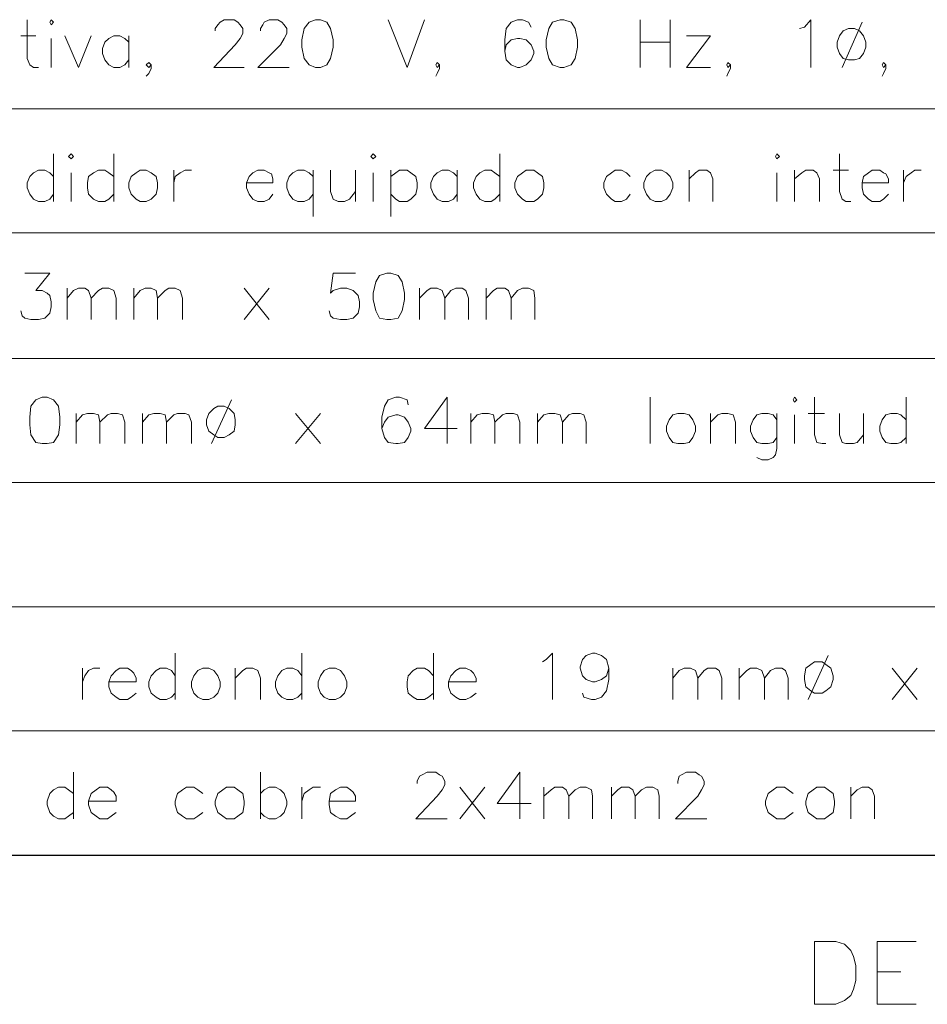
# Paper-space layout 'DGE_BT_007' of a CAD drawing. Header units: millimetres. Extents: x 8 to 202, y 3 to 294.
# Tile 5 of 14: x 78 to 108, y 37 to 70. Entities that reach past the tile are written whole.
import ezdxf

# ---------------------------------------------------------------- set-up
doc = ezdxf.new("R2010")
doc.units = ezdxf.units.MM
doc.layers.add('DGE_CONTORNOS', color=7, linetype='Continuous', lineweight=0)
doc.layers.add('DGE_DATOS', color=7, linetype='Continuous', lineweight=0)

# ---------------------------------------------------------------- blocks, each defined once
blk = doc.blocks.new('DGE_BT_007')
at = {"layer": 'DGE_CONTORNOS', "lineweight": 13}
for points in [[(77.9357, 70.2594), (77.9357, 68.947), (78.0203, 68.7354), (78.1473, 68.6507), (78.3167, 68.6507)], [(78.6977, 70.1747), (78.74, 70.2594), (78.8247, 70.1747), (78.74, 70.09), (78.6977, 70.1747)], [(84.2857, 69.8784), (84.2857, 69.963), (84.3703, 70.09), (84.455, 70.1747), (84.582, 70.2594), (84.9207, 70.2594), (85.0477, 70.1747), (85.1323, 70.09), (85.217, 69.963), (85.217, 69.7937), (85.1323, 69.6244), (84.963, 69.4127), (84.2433, 68.6507), (85.2593, 68.6507)], [(85.8097, 69.8784), (85.8097, 69.963), (85.8943, 70.09), (85.9367, 70.1747), (86.106, 70.2594), (86.4023, 70.2594), (86.5293, 70.1747), (86.614, 70.09), (86.6987, 69.963), (86.6987, 69.7937), (86.614, 69.6244), (86.487, 69.4127), (85.725, 68.6507), (86.7833, 68.6507)], [(87.6723, 70.2594), (87.4607, 70.1747), (87.2913, 69.963), (87.2067, 69.582), (87.2067, 69.328), (87.2913, 68.947), (87.4607, 68.7354), (87.6723, 68.6507), (87.8417, 68.6507), (88.0533, 68.7354), (88.1803, 68.947), (88.265, 69.328), (88.265, 69.582), (88.1803, 69.963), (88.0533, 70.1747), (87.8417, 70.2594), (87.6723, 70.2594)], [(90.1277, 70.2594), (90.7627, 68.6507), (91.3553, 70.2594)], [(94.9537, 70.0054), (94.869, 70.1747), (94.6573, 70.2594), (94.488, 70.2594), (94.2763, 70.1747), (94.107, 69.963), (94.0647, 69.582), (94.0647, 69.201), (94.107, 68.9047), (94.2763, 68.7354), (94.488, 68.6507), (94.5727, 68.6507), (94.7843, 68.7354), (94.9537, 68.9047), (95.0383, 69.1164), (95.0383, 69.201), (94.9537, 69.4127), (94.7843, 69.582), (94.5727, 69.6244), (94.488, 69.6244), (94.2763, 69.582), (94.107, 69.4127), (94.0647, 69.201)], [(95.9273, 70.2594), (95.6733, 70.1747), (95.5463, 69.963), (95.4617, 69.582), (95.4617, 69.328), (95.5463, 68.947), (95.6733, 68.7354), (95.9273, 68.6507), (96.0543, 68.6507), (96.3083, 68.7354), (96.4353, 68.947), (96.52, 69.328), (96.52, 69.582), (96.4353, 69.963), (96.3083, 70.1747), (96.0543, 70.2594), (95.9273, 70.2594)], [(98.6367, 70.2594), (98.6367, 68.6507)], [(99.6527, 70.2594), (99.6527, 68.6507)], [(104.013, 69.963), (104.1823, 70.0054), (104.394, 70.2594), (104.394, 68.6507)], [(106.1297, 70.1747), (105.4523, 68.6507)], [(105.664, 69.963), (105.4947, 69.8784), (105.3677, 69.709), (105.283, 69.4974), (105.283, 69.328), (105.3677, 69.1164), (105.4947, 68.947), (105.664, 68.9047), (105.8757, 68.9047), (106.045, 68.947), (106.172, 69.1164), (106.2567, 69.328), (106.2567, 69.4974), (106.172, 69.709), (106.045, 69.8784), (105.8757, 69.963), (105.664, 69.963)], [(77.724, 69.709), (78.232, 69.709)], [(78.74, 69.6244), (78.74, 68.6507)], [(79.2057, 69.709), (79.6713, 68.6507), (80.0947, 69.709)], [(81.3647, 69.4974), (81.2377, 69.6244), (81.0683, 69.709), (80.8567, 69.709), (80.6873, 69.6244), (80.5603, 69.4974), (80.4757, 69.2857), (80.4757, 69.1164), (80.5603, 68.9047), (80.6873, 68.7354), (80.8567, 68.6507), (81.0683, 68.6507), (81.2377, 68.7354), (81.3647, 68.9047)], [(81.3647, 69.709), (81.3647, 68.6507)], [(98.6367, 69.4974), (99.6527, 69.4974)], [(100.203, 68.6507), (101.0073, 69.709), (100.203, 69.709)], [(82.1267, 68.7354), (82.042, 68.82), (81.9573, 68.7354), (82.042, 68.6507), (82.1267, 68.7354), (82.1267, 68.6084), (82.042, 68.439), (81.9573, 68.3544)], [(91.8633, 68.7354), (91.7787, 68.82), (91.7363, 68.7354), (91.7787, 68.6507), (91.8633, 68.7354), (91.8633, 68.6084), (91.7787, 68.439), (91.7363, 68.3544)], [(101.6847, 68.7354), (101.6, 68.82), (101.5577, 68.7354), (101.6, 68.6507), (101.6847, 68.7354), (101.6847, 68.6084), (101.6, 68.439), (101.5577, 68.3544)], [(106.934, 68.7354), (106.8493, 68.82), (106.807, 68.7354), (106.8493, 68.6507), (106.934, 68.7354), (106.934, 68.6084), (106.8493, 68.439), (106.807, 68.3544)], [(100.203, 68.6507), (101.0073, 68.6507)], [(78.8247, 65.7297), (78.8247, 64.121)], [(79.3327, 65.645), (79.4173, 65.7297), (79.502, 65.645), (79.4173, 65.5604), (79.3327, 65.645)], [(80.8567, 65.7297), (80.8567, 64.121)], [(89.535, 65.645), (89.6197, 65.7297), (89.7043, 65.645), (89.6197, 65.5604), (89.535, 65.645)], [(93.8953, 65.7297), (93.8953, 64.121)], [(103.2087, 65.645), (103.251, 65.7297), (103.3357, 65.645), (103.251, 65.5604), (103.2087, 65.645)], [(105.3677, 65.7297), (105.3677, 64.4597), (105.4523, 64.2057), (105.5793, 64.121), (105.7487, 64.121)], [(78.8247, 64.9677), (78.6977, 65.0947), (78.5283, 65.1794), (78.3167, 65.1794), (78.1473, 65.0947), (78.0203, 64.9677), (77.9357, 64.756), (77.9357, 64.5867), (78.0203, 64.375), (78.1473, 64.2057), (78.3167, 64.121), (78.5283, 64.121), (78.6977, 64.2057), (78.8247, 64.375)], [(80.8567, 64.9677), (80.6873, 65.0947), (80.5603, 65.1794), (80.3487, 65.1794), (80.1793, 65.0947), (80.01, 64.9677), (79.9677, 64.756), (79.9677, 64.5867), (80.01, 64.375), (80.1793, 64.2057), (80.3487, 64.121), (80.5603, 64.121), (80.6873, 64.2057), (80.8567, 64.375)], [(81.7457, 65.1794), (81.6187, 65.0947), (81.4493, 64.9677), (81.3647, 64.756), (81.3647, 64.5867), (81.4493, 64.375), (81.6187, 64.2057), (81.7457, 64.121), (81.9573, 64.121), (82.1267, 64.2057), (82.296, 64.375), (82.3383, 64.5867), (82.3383, 64.756), (82.296, 64.9677), (82.1267, 65.0947), (81.9573, 65.1794), (81.7457, 65.1794)], [(82.8887, 65.1794), (82.8887, 64.121)], [(82.8887, 64.756), (82.931, 64.9677), (83.1003, 65.0947), (83.2697, 65.1794), (83.4813, 65.1794)], [(85.344, 64.756), (86.233, 64.756), (86.233, 64.883), (86.1907, 65.0524), (86.106, 65.0947), (85.9367, 65.1794), (85.725, 65.1794), (85.5557, 65.0947), (85.4287, 64.9677), (85.344, 64.756), (85.344, 64.5867), (85.4287, 64.375), (85.5557, 64.2057), (85.725, 64.121), (85.9367, 64.121), (86.106, 64.2057), (86.233, 64.375)], [(87.5877, 64.9677), (87.4607, 65.0947), (87.2913, 65.1794), (87.0797, 65.1794), (86.9103, 65.0947), (86.7833, 64.9677), (86.6987, 64.756), (86.6987, 64.5867), (86.7833, 64.375), (86.9103, 64.2057), (87.0797, 64.121), (87.2913, 64.121), (87.4607, 64.2057), (87.5877, 64.375)], [(87.5877, 65.1794), (87.5877, 63.613)], [(88.1803, 65.1794), (88.1803, 64.4597), (88.265, 64.2057), (88.4343, 64.121), (88.646, 64.121), (88.8153, 64.2057), (89.027, 64.4597)], [(89.027, 65.1794), (89.027, 64.121)], [(90.2123, 65.1794), (90.2123, 63.613)], [(90.2123, 64.9677), (90.3817, 65.0947), (90.5087, 65.1794), (90.7627, 65.1794), (90.8897, 65.0947), (91.059, 64.9677), (91.1013, 64.756), (91.1013, 64.5867), (91.059, 64.375), (90.8897, 64.2057), (90.7627, 64.121), (90.5087, 64.121), (90.3817, 64.2057), (90.2123, 64.375)], [(92.456, 64.9677), (92.329, 65.0947), (92.1597, 65.1794), (91.948, 65.1794), (91.7787, 65.0947), (91.6517, 64.9677), (91.567, 64.756), (91.567, 64.5867), (91.6517, 64.375), (91.7787, 64.2057), (91.948, 64.121), (92.1597, 64.121), (92.329, 64.2057), (92.456, 64.375)], [(92.456, 65.1794), (92.456, 64.121)], [(93.8953, 64.9677), (93.726, 65.0947), (93.599, 65.1794), (93.3873, 65.1794), (93.218, 65.0947), (93.091, 64.9677), (93.0063, 64.756), (93.0063, 64.5867), (93.091, 64.375), (93.218, 64.2057), (93.3873, 64.121), (93.599, 64.121), (93.726, 64.2057), (93.8953, 64.375)], [(94.7843, 65.1794), (94.6573, 65.0947), (94.488, 64.9677), (94.4033, 64.756), (94.4033, 64.5867), (94.488, 64.375), (94.6573, 64.2057), (94.7843, 64.121), (95.0383, 64.121), (95.1653, 64.2057), (95.3347, 64.375), (95.377, 64.5867), (95.377, 64.756), (95.3347, 64.9677), (95.1653, 65.0947), (95.0383, 65.1794), (94.7843, 65.1794)], [(98.298, 64.9677), (98.171, 65.0947), (98.0017, 65.1794), (97.79, 65.1794), (97.663, 65.0947), (97.4937, 64.9677), (97.409, 64.756), (97.409, 64.5867), (97.4937, 64.375), (97.663, 64.2057), (97.79, 64.121), (98.0017, 64.121), (98.171, 64.2057), (98.298, 64.375)], [(99.1447, 65.1794), (98.9753, 65.0947), (98.8483, 64.9677), (98.7637, 64.756), (98.7637, 64.5867), (98.8483, 64.375), (98.9753, 64.2057), (99.1447, 64.121), (99.3563, 64.121), (99.5257, 64.2057), (99.6527, 64.375), (99.7373, 64.5867), (99.7373, 64.756), (99.6527, 64.9677), (99.5257, 65.0947), (99.3563, 65.1794), (99.1447, 65.1794)], [(100.2877, 65.1794), (100.2877, 64.121)], [(100.2877, 64.883), (100.4993, 65.0947), (100.6263, 65.1794), (100.8803, 65.1794), (101.0073, 65.0947), (101.092, 64.883), (101.092, 64.121)], [(103.8437, 65.1794), (103.8437, 64.121)], [(103.8437, 64.883), (104.0977, 65.0947), (104.2247, 65.1794), (104.4787, 65.1794), (104.6057, 65.0947), (104.6903, 64.883), (104.6903, 64.121)], [(105.156, 65.1794), (105.664, 65.1794)], [(106.1297, 64.756), (107.0187, 64.756), (107.0187, 64.883), (106.934, 65.0524), (106.8493, 65.0947), (106.7223, 65.1794), (106.4683, 65.1794), (106.3413, 65.0947), (106.172, 64.9677), (106.1297, 64.756), (106.1297, 64.5867), (106.172, 64.375), (106.3413, 64.2057), (106.4683, 64.121), (106.7223, 64.121), (106.8493, 64.2057), (107.0187, 64.375)], [(107.5267, 65.1794), (107.5267, 64.121)], [(107.5267, 64.756), (107.6113, 64.9677), (107.7807, 65.0947), (107.9077, 65.1794), (108.1193, 65.1794)], [(79.4173, 65.0947), (79.4173, 64.121)], [(89.6197, 65.0947), (89.6197, 64.121)], [(103.251, 65.0947), (103.251, 64.121)], [(77.851, 61.708), (78.6977, 61.708), (78.232, 61.1154), (78.4437, 61.1154), (78.613, 61.0307), (78.6977, 60.946), (78.74, 60.7344), (78.74, 60.565), (78.6977, 60.3534), (78.5283, 60.184), (78.3167, 60.1417), (78.0627, 60.1417), (77.851, 60.184), (77.7663, 60.2687), (77.724, 60.438)], [(89.027, 61.708), (88.265, 61.708), (88.1803, 61.0307), (88.265, 61.1154), (88.519, 61.2), (88.7307, 61.2), (88.9423, 61.1154), (89.1117, 60.946), (89.154, 60.7344), (89.154, 60.565), (89.1117, 60.3534), (88.9423, 60.184), (88.7307, 60.1417), (88.519, 60.1417), (88.265, 60.184), (88.1803, 60.2687), (88.138, 60.438)], [(90.0853, 61.708), (89.8313, 61.6234), (89.7043, 61.4117), (89.6197, 61.0307), (89.6197, 60.819), (89.7043, 60.438), (89.8313, 60.184), (90.0853, 60.1417), (90.2123, 60.1417), (90.4663, 60.184), (90.5933, 60.438), (90.678, 60.819), (90.678, 61.0307), (90.5933, 61.4117), (90.4663, 61.6234), (90.2123, 61.708), (90.0853, 61.708)], [(79.2903, 61.2), (79.2903, 60.1417)], [(79.2903, 60.8614), (79.502, 61.1154), (79.6713, 61.2), (79.883, 61.2), (80.01, 61.1154), (80.0947, 60.8614), (80.0947, 60.1417)], [(80.0947, 60.8614), (80.3487, 61.1154), (80.4757, 61.2), (80.6873, 61.2), (80.8567, 61.1154), (80.9413, 60.8614), (80.9413, 60.1417)], [(81.534, 61.2), (81.534, 60.1417)], [(81.534, 60.8614), (81.7457, 61.1154), (81.915, 61.2), (82.1267, 61.2), (82.296, 61.1154), (82.3383, 60.8614), (82.3383, 60.1417)], [(82.3383, 60.8614), (82.5923, 61.1154), (82.7193, 61.2), (82.931, 61.2), (83.1003, 61.1154), (83.185, 60.8614), (83.185, 60.1417)], [(85.2593, 61.2), (86.106, 60.1417)], [(86.106, 61.2), (85.2593, 60.1417)], [(91.186, 61.2), (91.186, 60.1417)], [(91.186, 60.8614), (91.44, 61.1154), (91.567, 61.2), (91.7787, 61.2), (91.948, 61.1154), (92.0327, 60.8614), (92.0327, 60.1417)], [(92.0327, 60.8614), (92.2443, 61.1154), (92.4137, 61.2), (92.6253, 61.2), (92.7523, 61.1154), (92.837, 60.8614), (92.837, 60.1417)], [(93.4297, 61.2), (93.4297, 60.1417)], [(93.4297, 60.8614), (93.6837, 61.1154), (93.8107, 61.2), (94.0647, 61.2), (94.1917, 61.1154), (94.2763, 60.8614), (94.2763, 60.1417)], [(94.2763, 60.8614), (94.488, 61.1154), (94.6573, 61.2), (94.869, 61.2), (95.0383, 61.1154), (95.0807, 60.8614), (95.0807, 60.1417)], [(78.4437, 57.517), (78.232, 57.4324), (78.0627, 57.2207), (78.0203, 56.8397), (78.0203, 56.5857), (78.0627, 56.247), (78.232, 55.993), (78.4437, 55.9507), (78.613, 55.9507), (78.8247, 55.993), (78.994, 56.247), (79.0363, 56.5857), (79.0363, 56.8397), (78.994, 57.2207), (78.8247, 57.4324), (78.613, 57.517), (78.4437, 57.517)], [(90.805, 57.263), (90.7627, 57.4324), (90.5087, 57.517), (90.3817, 57.517), (90.1277, 57.4324), (90.0007, 57.2207), (89.916, 56.8397), (89.916, 56.4587), (90.0007, 56.1624), (90.1277, 55.993), (90.3817, 55.9507), (90.4663, 55.9507), (90.678, 55.993), (90.805, 56.1624), (90.8897, 56.374), (90.8897, 56.4587), (90.805, 56.6704), (90.678, 56.8397), (90.4663, 56.9244), (90.3817, 56.9244), (90.1277, 56.8397), (90.0007, 56.6704), (89.916, 56.4587)], [(92.1173, 57.517), (91.3553, 56.4587), (92.456, 56.4587)], [(92.1173, 57.517), (92.1173, 55.9507)], [(98.9753, 57.517), (98.9753, 55.9507)], [(103.8013, 57.4324), (103.8437, 57.517), (103.9283, 57.4324), (103.8437, 57.3477), (103.8013, 57.4324)], [(104.521, 57.517), (104.521, 56.247), (104.6057, 55.993), (104.775, 55.9507), (104.902, 55.9507)], [(107.6113, 57.517), (107.6113, 55.9507)], [(84.3703, 57.2207), (84.2433, 57.136), (84.074, 56.9667), (83.9893, 56.755), (83.9893, 56.5857), (84.074, 56.374), (84.2433, 56.247), (84.3703, 56.1624), (84.582, 56.1624), (84.7513, 56.247), (84.9207, 56.374), (84.963, 56.5857), (84.963, 56.755), (84.9207, 56.9667), (84.7513, 57.136), (84.582, 57.2207), (84.3703, 57.2207)], [(84.836, 57.4324), (84.1587, 55.9507)], [(79.5867, 56.9667), (79.5867, 55.9507)], [(79.5867, 56.6704), (79.7983, 56.9244), (79.9677, 56.9667), (80.1793, 56.9667), (80.3487, 56.9244), (80.391, 56.6704), (80.391, 55.9507)], [(80.391, 56.6704), (80.645, 56.9244), (80.772, 56.9667), (80.9837, 56.9667), (81.153, 56.9244), (81.2377, 56.6704), (81.2377, 55.9507)], [(81.8303, 56.9667), (81.8303, 55.9507)], [(81.8303, 56.6704), (82.042, 56.9244), (82.2113, 56.9667), (82.423, 56.9667), (82.5923, 56.9244), (82.6347, 56.6704), (82.6347, 55.9507)], [(82.6347, 56.6704), (82.8887, 56.9244), (83.0157, 56.9667), (83.2697, 56.9667), (83.3967, 56.9244), (83.4813, 56.6704), (83.4813, 55.9507)], [(86.995, 56.9667), (87.8417, 55.9507)], [(87.8417, 56.9667), (86.995, 55.9507)], [(92.9217, 56.9667), (92.9217, 55.9507)], [(92.9217, 56.6704), (93.1333, 56.9244), (93.3027, 56.9667), (93.5143, 56.9667), (93.6837, 56.9244), (93.726, 56.6704), (93.726, 55.9507)], [(93.726, 56.6704), (93.98, 56.9244), (94.107, 56.9667), (94.361, 56.9667), (94.488, 56.9244), (94.5727, 56.6704), (94.5727, 55.9507)], [(95.1653, 56.9667), (95.1653, 55.9507)], [(95.1653, 56.6704), (95.377, 56.9244), (95.5463, 56.9667), (95.758, 56.9667), (95.9273, 56.9244), (96.012, 56.6704), (96.012, 55.9507)], [(96.012, 56.6704), (96.2237, 56.9244), (96.3507, 56.9667), (96.6047, 56.9667), (96.7317, 56.9244), (96.8163, 56.6704), (96.8163, 55.9507)], [(99.9067, 56.9667), (99.7373, 56.9244), (99.6103, 56.755), (99.5257, 56.5434), (99.5257, 56.374), (99.6103, 56.1624), (99.7373, 55.993), (99.9067, 55.9507), (100.1183, 55.9507), (100.2877, 55.993), (100.4147, 56.1624), (100.4993, 56.374), (100.4993, 56.5434), (100.4147, 56.755), (100.2877, 56.9244), (100.1183, 56.9667), (99.9067, 56.9667)], [(101.0073, 56.9667), (101.0073, 55.9507)], [(101.0073, 56.6704), (101.2613, 56.9244), (101.3883, 56.9667), (101.6, 56.9667), (101.7693, 56.9244), (101.854, 56.6704), (101.854, 55.9507)], [(103.251, 56.755), (103.124, 56.9244), (102.9547, 56.9667), (102.743, 56.9667), (102.5737, 56.9244), (102.4467, 56.755), (102.362, 56.5434), (102.362, 56.374), (102.4467, 56.1624), (102.5737, 55.993), (102.743, 55.9507), (102.9547, 55.9507), (103.124, 55.993), (103.251, 56.1624)], [(103.251, 56.9667), (103.251, 55.7814), (103.2087, 55.5697), (103.124, 55.485), (102.9547, 55.4004), (102.743, 55.4004), (102.5737, 55.485)], [(103.8437, 56.9244), (103.8437, 55.9507)], [(104.3093, 56.9667), (104.8597, 56.9667)], [(105.3677, 56.9667), (105.3677, 56.247), (105.4523, 55.993), (105.5793, 55.9507), (105.8333, 55.9507), (105.9603, 55.993), (106.172, 56.247)], [(106.172, 56.9667), (106.172, 55.9507)], [(107.6113, 56.755), (107.442, 56.9244), (107.315, 56.9667), (107.1033, 56.9667), (106.934, 56.9244), (106.807, 56.755), (106.7223, 56.5434), (106.7223, 56.374), (106.807, 56.1624), (106.934, 55.993), (107.1033, 55.9507), (107.315, 55.9507), (107.442, 55.993), (107.6113, 56.1624)], [(82.931, 48.881), (82.931, 47.3147)], [(87.2067, 48.881), (87.2067, 47.3147)], [(91.6517, 48.881), (91.6517, 47.3147)], [(95.3347, 48.5847), (95.4617, 48.6694), (95.6733, 48.881), (95.6733, 47.3147)], [(97.5783, 48.373), (97.4937, 48.119), (97.3243, 47.992), (97.1127, 47.9074), (97.028, 47.9074), (96.8163, 47.992), (96.6893, 48.119), (96.6047, 48.373), (96.6047, 48.4154), (96.6893, 48.6694), (96.8163, 48.7964), (97.028, 48.881), (97.1127, 48.881), (97.3243, 48.7964), (97.4937, 48.6694), (97.5783, 48.373), (97.5783, 47.992), (97.4937, 47.611), (97.3243, 47.3994), (97.1127, 47.3147), (96.9857, 47.3147), (96.7317, 47.3994), (96.6893, 47.5264)], [(104.521, 48.5847), (104.394, 48.5), (104.2247, 48.373), (104.1823, 48.119), (104.1823, 47.992), (104.2247, 47.738), (104.394, 47.611), (104.521, 47.5264), (104.775, 47.5264), (104.902, 47.611), (105.0713, 47.738), (105.156, 47.992), (105.156, 48.119), (105.0713, 48.373), (104.902, 48.5), (104.775, 48.5847), (104.521, 48.5847)], [(104.9867, 48.7964), (104.3093, 47.3147)], [(79.7983, 48.373), (79.7983, 47.3147)], [(79.7983, 47.9074), (79.883, 48.119), (80.01, 48.2884), (80.1793, 48.373), (80.391, 48.373)], [(80.6873, 47.9074), (81.6187, 47.9074), (81.6187, 48.0344), (81.534, 48.2037), (81.4493, 48.2884), (81.3223, 48.373), (81.0683, 48.373), (80.9413, 48.2884), (80.772, 48.119), (80.6873, 47.9074), (80.6873, 47.738), (80.772, 47.5264), (80.9413, 47.3994), (81.0683, 47.3147), (81.3223, 47.3147), (81.4493, 47.3994), (81.6187, 47.5264)], [(82.931, 48.119), (82.804, 48.2884), (82.6347, 48.373), (82.423, 48.373), (82.296, 48.2884), (82.1267, 48.119), (82.042, 47.9074), (82.042, 47.738), (82.1267, 47.5264), (82.296, 47.3994), (82.423, 47.3147), (82.6347, 47.3147), (82.804, 47.3994), (82.931, 47.5264)], [(83.8623, 48.373), (83.693, 48.2884), (83.566, 48.119), (83.4813, 47.9074), (83.4813, 47.738), (83.566, 47.5264), (83.693, 47.3994), (83.8623, 47.3147), (84.074, 47.3147), (84.2433, 47.3994), (84.3703, 47.5264), (84.455, 47.738), (84.455, 47.9074), (84.3703, 48.119), (84.2433, 48.2884), (84.074, 48.373), (83.8623, 48.373)], [(84.963, 48.373), (84.963, 47.3147)], [(84.963, 48.0344), (85.217, 48.2884), (85.344, 48.373), (85.5557, 48.373), (85.725, 48.2884), (85.8097, 48.0344), (85.8097, 47.3147)], [(87.2067, 48.119), (87.0797, 48.2884), (86.9103, 48.373), (86.6987, 48.373), (86.5293, 48.2884), (86.4023, 48.119), (86.3177, 47.9074), (86.3177, 47.738), (86.4023, 47.5264), (86.5293, 47.3994), (86.6987, 47.3147), (86.9103, 47.3147), (87.0797, 47.3994), (87.2067, 47.5264)], [(88.138, 48.373), (87.9687, 48.2884), (87.8417, 48.119), (87.757, 47.9074), (87.757, 47.738), (87.8417, 47.5264), (87.9687, 47.3994), (88.138, 47.3147), (88.3497, 47.3147), (88.519, 47.3994), (88.646, 47.5264), (88.7307, 47.738), (88.7307, 47.9074), (88.646, 48.119), (88.519, 48.2884), (88.3497, 48.373), (88.138, 48.373)], [(91.6517, 48.119), (91.4823, 48.2884), (91.3553, 48.373), (91.1013, 48.373), (90.9743, 48.2884), (90.805, 48.119), (90.7627, 47.9074), (90.7627, 47.738), (90.805, 47.5264), (90.9743, 47.3994), (91.1013, 47.3147), (91.3553, 47.3147), (91.4823, 47.3994), (91.6517, 47.5264)], [(92.1597, 47.9074), (93.091, 47.9074), (93.091, 48.0344), (93.0063, 48.2037), (92.9217, 48.2884), (92.7523, 48.373), (92.5407, 48.373), (92.4137, 48.2884), (92.2443, 48.119), (92.1597, 47.9074), (92.1597, 47.738), (92.2443, 47.5264), (92.4137, 47.3994), (92.5407, 47.3147), (92.7523, 47.3147), (92.9217, 47.3994), (93.091, 47.5264)], [(99.7373, 48.373), (99.7373, 47.3147)], [(99.7373, 48.0344), (99.949, 48.2884), (100.1183, 48.373), (100.33, 48.373), (100.4993, 48.2884), (100.584, 48.0344), (100.584, 47.3147)], [(100.584, 48.0344), (100.7957, 48.2884), (100.9227, 48.373), (101.1767, 48.373), (101.3037, 48.2884), (101.3883, 48.0344), (101.3883, 47.3147)], [(101.981, 48.373), (101.981, 47.3147)], [(101.981, 48.0344), (102.235, 48.2884), (102.362, 48.373), (102.5737, 48.373), (102.743, 48.2884), (102.8277, 48.0344), (102.8277, 47.3147)], [(102.8277, 48.0344), (103.0393, 48.2884), (103.2087, 48.373), (103.4203, 48.373), (103.5473, 48.2884), (103.632, 48.0344), (103.632, 47.3147)], [(107.1457, 48.373), (107.9923, 47.3147)], [(107.9923, 48.373), (107.1457, 47.3147)], [(79.502, 44.8594), (79.502, 43.293)], [(85.8097, 44.8594), (85.8097, 43.293)], [(91.1013, 44.4784), (91.1013, 44.563), (91.186, 44.7324), (91.2707, 44.7747), (91.44, 44.8594), (91.7363, 44.8594), (91.8633, 44.7747), (91.948, 44.7324), (92.0327, 44.563), (92.0327, 44.436), (91.948, 44.2667), (91.7787, 44.055), (91.059, 43.293), (92.1173, 43.293)], [(94.5727, 44.8594), (93.8107, 43.801), (94.9537, 43.801)], [(94.5727, 44.8594), (94.5727, 43.293)], [(99.9067, 44.4784), (99.9067, 44.563), (99.949, 44.7324), (100.0337, 44.7747), (100.203, 44.8594), (100.4993, 44.8594), (100.6263, 44.7747), (100.711, 44.7324), (100.7957, 44.563), (100.7957, 44.436), (100.711, 44.2667), (100.584, 44.055), (99.822, 43.293), (100.8803, 43.293)], [(79.502, 44.1397), (79.3327, 44.2667), (79.2057, 44.3514), (78.994, 44.3514), (78.8247, 44.2667), (78.6977, 44.1397), (78.613, 43.8857), (78.613, 43.7587), (78.6977, 43.5047), (78.8247, 43.3777), (78.994, 43.293), (79.2057, 43.293), (79.3327, 43.3777), (79.502, 43.5047)], [(80.01, 43.8857), (80.9413, 43.8857), (80.9413, 44.055), (80.8567, 44.182), (80.772, 44.2667), (80.645, 44.3514), (80.391, 44.3514), (80.264, 44.2667), (80.0947, 44.1397), (80.01, 43.8857), (80.01, 43.7587), (80.0947, 43.5047), (80.264, 43.3777), (80.391, 43.293), (80.645, 43.293), (80.772, 43.3777), (80.9413, 43.5047)], [(83.8623, 44.1397), (83.693, 44.2667), (83.566, 44.3514), (83.312, 44.3514), (83.185, 44.2667), (83.0157, 44.1397), (82.931, 43.8857), (82.931, 43.7587), (83.0157, 43.5047), (83.185, 43.3777), (83.312, 43.293), (83.566, 43.293), (83.693, 43.3777), (83.8623, 43.5047)], [(84.6667, 44.3514), (84.5397, 44.2667), (84.3703, 44.1397), (84.2857, 43.8857), (84.2857, 43.7587), (84.3703, 43.5047), (84.5397, 43.3777), (84.6667, 43.293), (84.9207, 43.293), (85.0477, 43.3777), (85.217, 43.5047), (85.2593, 43.7587), (85.2593, 43.8857), (85.217, 44.1397), (85.0477, 44.2667), (84.9207, 44.3514), (84.6667, 44.3514)], [(85.8097, 44.1397), (85.9367, 44.2667), (86.106, 44.3514), (86.3177, 44.3514), (86.487, 44.2667), (86.614, 44.1397), (86.6987, 43.8857), (86.6987, 43.7587), (86.614, 43.5047), (86.487, 43.3777), (86.3177, 43.293), (86.106, 43.293), (85.9367, 43.3777), (85.8097, 43.5047)], [(87.2067, 44.3514), (87.2067, 43.293)], [(87.2067, 43.8857), (87.2913, 44.1397), (87.4607, 44.2667), (87.5877, 44.3514), (87.8417, 44.3514)], [(88.138, 43.8857), (89.027, 43.8857), (89.027, 44.055), (88.9423, 44.182), (88.8577, 44.2667), (88.7307, 44.3514), (88.519, 44.3514), (88.3497, 44.2667), (88.1803, 44.1397), (88.138, 43.8857), (88.138, 43.7587), (88.1803, 43.5047), (88.3497, 43.3777), (88.519, 43.293), (88.7307, 43.293), (88.8577, 43.3777), (89.027, 43.5047)], [(92.5407, 44.3514), (93.3873, 43.293)], [(93.3873, 44.3514), (92.5407, 43.293)], [(95.377, 44.3514), (95.377, 43.293)], [(95.377, 44.055), (95.631, 44.2667), (95.758, 44.3514), (96.012, 44.3514), (96.139, 44.2667), (96.2237, 44.055), (96.2237, 43.293)], [(96.2237, 44.055), (96.4353, 44.2667), (96.6047, 44.3514), (96.8163, 44.3514), (96.9857, 44.2667), (97.028, 44.055), (97.028, 43.293)], [(97.663, 44.3514), (97.663, 43.293)], [(97.663, 44.055), (97.8747, 44.2667), (98.0017, 44.3514), (98.2557, 44.3514), (98.3827, 44.2667), (98.4673, 44.055), (98.4673, 43.293)], [(98.4673, 44.055), (98.679, 44.2667), (98.8483, 44.3514), (99.06, 44.3514), (99.2293, 44.2667), (99.2717, 44.055), (99.2717, 43.293)], [(103.8013, 44.1397), (103.632, 44.2667), (103.505, 44.3514), (103.251, 44.3514), (103.124, 44.2667), (102.9547, 44.1397), (102.87, 43.8857), (102.87, 43.7587), (102.9547, 43.5047), (103.124, 43.3777), (103.251, 43.293), (103.505, 43.293), (103.632, 43.3777), (103.8013, 43.5047)], [(104.6057, 44.3514), (104.4787, 44.2667), (104.3093, 44.1397), (104.2247, 43.8857), (104.2247, 43.7587), (104.3093, 43.5047), (104.4787, 43.3777), (104.6057, 43.293), (104.8597, 43.293), (104.9867, 43.3777), (105.156, 43.5047), (105.1983, 43.7587), (105.1983, 43.8857), (105.156, 44.1397), (104.9867, 44.2667), (104.8597, 44.3514), (104.6057, 44.3514)], [(105.7487, 44.3514), (105.7487, 43.293)], [(105.7487, 44.055), (105.9603, 44.2667), (106.1297, 44.3514), (106.3413, 44.3514), (106.4683, 44.2667), (106.553, 44.055), (106.553, 43.293)], [(104.521, 37.0276), (104.521, 39.1443), (105.2407, 39.1443), (105.537, 39.0596), (105.7487, 38.848), (105.8333, 38.6363), (105.918, 38.34), (105.918, 37.832), (105.8333, 37.5356), (105.7487, 37.3239), (105.537, 37.1546), (105.2407, 37.0276), (104.521, 37.0276)], [(106.6377, 37.0276), (106.6377, 39.1443), (107.95, 39.1443)], [(106.6377, 38.1283), (107.442, 38.1283)], [(106.6377, 37.0276), (107.95, 37.0276)]]:
    blk.add_lwpolyline(points, dxfattribs=at)
at = {"layer": 'DGE_CONTORNOS', "lineweight": 5}
for points in [[(23.5797, 67.2537), (201.9723, 67.2537)], [(23.5797, 63.0627), (201.9723, 63.0627)], [(23.5797, 58.8294), (201.9723, 58.8294)], [(23.5797, 54.6384), (201.9723, 54.6384)], [(23.5797, 50.4474), (201.9723, 50.4474)], [(23.5797, 46.2564), (201.9723, 46.2564)]]:
    blk.add_lwpolyline(points, dxfattribs=at)
at = {"layer": 'DGE_CONTORNOS', "lineweight": 25}
blk.add_lwpolyline([(23.5797, 42.0653), (201.9723, 42.0653)], dxfattribs=at)
at = {"layer": 'DGE_DATOS', "flags": 1}
for tag, p in [('NORMA', (12, -5)), ('LAMINA', (12, -8)), ('PAGINA_PDF', (12, -11))]:
    blk.add_attdef(tag, p, '', height=1.5, dxfattribs=at)

psp = doc.layouts.new('DGE_BT_007')

# ---------------------------------------------------------------- block references
psp.add_blockref('DGE_BT_007', (0, 0))

doc.saveas('drawing.dxf')
